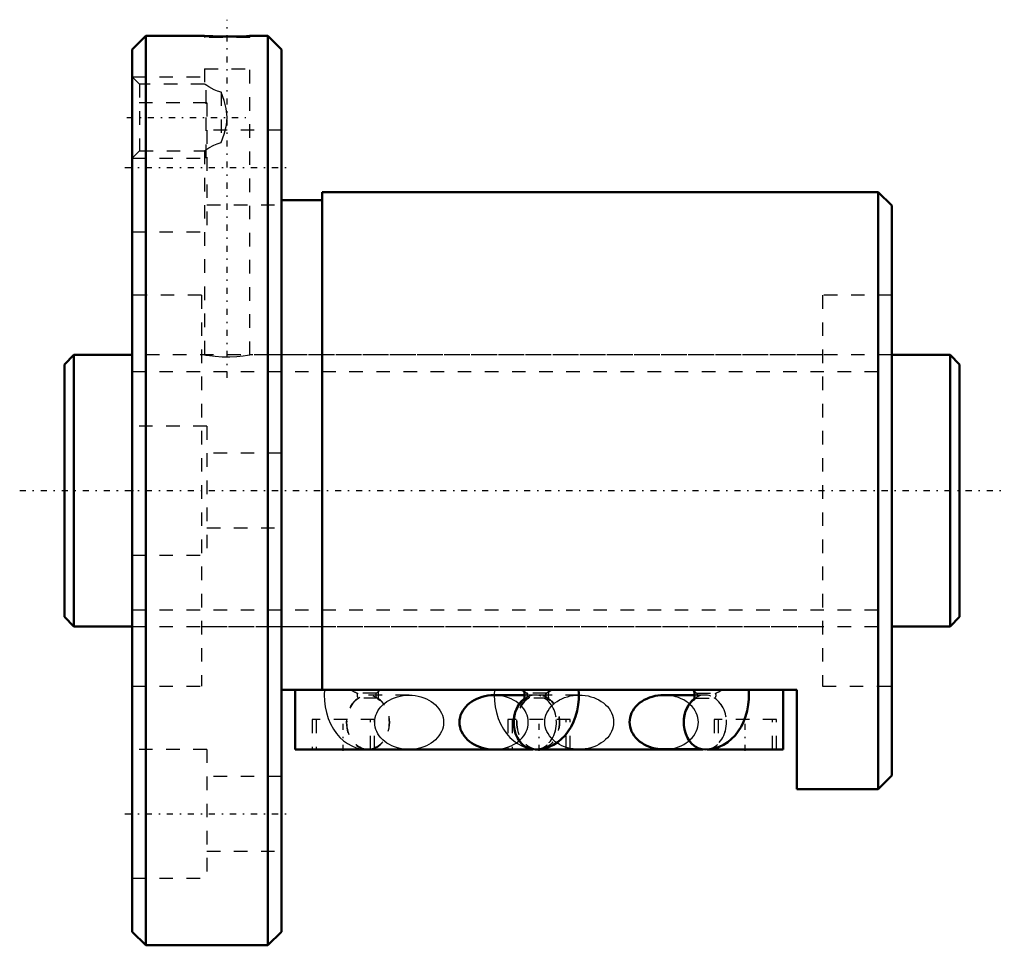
# Model space of a CAD drawing. Header units: millimetres. Extents: x -3.3 to 69.3, y -33.5 to 34.7.
import ezdxf

# ---------------------------------------------------------------- set-up
doc = ezdxf.new("R2010")
doc.units = ezdxf.units.MM
doc.linetypes.add('Center', pattern=[1.5, 0.45, -0.5, 0.05, -0.5])
doc.linetypes.add('Dashed', pattern=[2, 1, -1])
for name, color, linetype, lineweight in [('2d ConnectionPoints', 7, 'Continuous', 50), ('AM_0', 7, 'Continuous', 50), ('AM_5', 3, 'Continuous', 25), ('AM_7', 7, 'Center', 25), ('AM_9', 6, 'Dashed', 25)]:
    doc.layers.add(name, color=color, linetype=linetype, lineweight=lineweight)

# ---------------------------------------------------------------- blocks, each defined once
blk = doc.blocks.new('1_BIF2005V_5RR_Nut_0_in_BIF2005V_5RRG0_66LC0_000_4')
at = {"layer": 'AM_0'}
for p, q in [((6, 33.5), (5, 32.5)), ((10.325, 33.5), (6, 33.5)), ((6, 33.5), (6, -33.5)), ((15, 33.5), (13.654, 33.5)), ((16, 32.5), (15, 33.5)), ((15, 33.5), (15, -33.5)), ((5, 32.5), (5, -32.5)), ((16, 32.5), (16, -32.5)), ((60, 22), (19, 22)), ((19, 22), (19, -14.67)), ((61, 21), (60, 22)), ((60, 22), (60, -22)), ((19, 21.4), (16, 21.4)), ((61, 21), (61, -21)), ((54, -14.67), (16, -14.67)), ((17, -19.07), (17, -14.67)), ((33.926, -15.07), (31.665, -15.07)), ((46.466, -15.06), (44.205, -15.06)), ((53, -19.07), (53, -14.67)), ((54, -22), (54, -14.67)), ((34.539, -19.07), (17, -19.07)), ((47.079, -19.07), (34.697, -19.07)), ((44.205, -19.06), (47.014, -19.06)), ((53, -19.07), (47.389, -19.07)), ((60, -22), (61, -21)), ((54, -22), (60, -22)), ((5, -32.5), (6, -33.5)), ((15, -33.5), (16, -32.5)), ((6, -33.5), (15, -33.5))]:
    blk.add_line(p, q, dxfattribs=at)
for points in [[(13.675, 33.5), (13.63, 33.498), (13.412, 33.488), (13.035, 33.474), (12.54, 33.462), (11.985, 33.458), (11.432, 33.463), (10.943, 33.475), (10.573, 33.489), (10.363, 33.498), (10.325, 33.5)], [(31.665, -15.07), (31.444, -15.078), (31.224, -15.1), (31.008, -15.138), (30.797, -15.191), (30.593, -15.257), (30.396, -15.338), (30.209, -15.432), (30.034, -15.538), (29.87, -15.656), (29.721, -15.784), (29.586, -15.923), (29.467, -16.07), (29.365, -16.225), (29.28, -16.386), (29.214, -16.552), (29.166, -16.723), (29.137, -16.896), (29.127, -17.07), (29.137, -17.244), (29.166, -17.417), (29.214, -17.588), (29.28, -17.754), (29.365, -17.915), (29.467, -18.07), (29.586, -18.217), (29.721, -18.356), (29.87, -18.484), (30.034, -18.602), (30.209, -18.708), (30.396, -18.802), (30.593, -18.883), (30.797, -18.949), (31.008, -19.002), (31.224, -19.04), (31.444, -19.062), (31.665, -19.07)], [(33.862, -14.711), (33.863, -14.712), (33.874, -14.738), (33.894, -14.799), (33.913, -14.893), (33.926, -15.011), (33.926, -15.14), (33.914, -15.264), (33.893, -15.364), (33.872, -15.428), (33.862, -15.449)], [(34.697, -19.08), (35.058, -19.056), (35.409, -18.987), (35.746, -18.874), (36.067, -18.721), (36.368, -18.528), (36.65, -18.299), (36.909, -18.034), (37.145, -17.733), (37.355, -17.398), (37.537, -17.031), (37.686, -16.637), (37.801, -16.221), (37.879, -15.792), (37.921, -15.354), (37.925, -14.912), (37.912, -14.67)], [(44.205, -15.06), (43.984, -15.068), (43.764, -15.09), (43.548, -15.128), (43.337, -15.181), (43.133, -15.247), (42.936, -15.328), (42.749, -15.422), (42.574, -15.528), (42.41, -15.646), (42.261, -15.774), (42.126, -15.913), (42.007, -16.06), (41.905, -16.215), (41.82, -16.376), (41.754, -16.542), (41.706, -16.713), (41.677, -16.886), (41.667, -17.06), (41.677, -17.234), (41.706, -17.407), (41.754, -17.578), (41.82, -17.744), (41.905, -17.905), (42.007, -18.06), (42.126, -18.207), (42.261, -18.346), (42.41, -18.474), (42.574, -18.592), (42.749, -18.698), (42.936, -18.792), (43.133, -18.873), (43.337, -18.939), (43.548, -18.992), (43.764, -19.03), (43.984, -19.052), (44.205, -19.06)], [(46.402, -14.711), (46.403, -14.712), (46.414, -14.738), (46.434, -14.799), (46.453, -14.893), (46.466, -15.011), (46.466, -15.14), (46.454, -15.264), (46.433, -15.364), (46.412, -15.428), (46.402, -15.449)], [(47.237, -19.08), (47.598, -19.056), (47.949, -18.987), (48.286, -18.874), (48.607, -18.721), (48.908, -18.528), (49.19, -18.299), (49.449, -18.034), (49.685, -17.733), (49.895, -17.398), (50.077, -17.031), (50.226, -16.637), (50.341, -16.221), (50.419, -15.792), (50.461, -15.354), (50.465, -14.912), (50.452, -14.67)], [(22.19, -19.073), (22.247, -19.077), (22.383, -19.08)], [(34.773, -19.076), (34.787, -19.077), (34.923, -19.08)]]:
    blk.add_lwpolyline(points, dxfattribs=at)
for centre, major_axis, ratio, start_param, end_param in [((35.488, -13.548), (-1.613, -1.183), 0.603651, 6.222665, 6.283705), ((48.028, -13.548), (-1.613, -1.183), 0.603651, 6.222665, 6.283705), ((34.697, -17.08), (0, 2), 0.788011, 0.536935, 3.141343), ((34.697, -17.07), (0, -2), 0.788011, 3.690083, 4.714889), ((47.237, -17.08), (0, 2), 0.788011, 0.536792, 3.14134), ((47.237, -17.06), (0, -2), 0.788011, 3.686753, 4.717389), ((22.383, -17.08), (0, -2), 0.788011, 6.183144, 6.395485), ((34.923, -17.08), (0, -2), 0.788011, 6.183144, 6.27538)]:
    blk.add_ellipse(centre, major_axis=major_axis, ratio=ratio, start_param=start_param, end_param=end_param, dxfattribs=at)
at = {"layer": 'AM_5', "linetype": 'Dashed'}
for p, q in [((5, 30.5), (10.325, 30.5)), ((10.44, 24.5), (10.44, 30.5)), ((5, 24.5), (10.325, 24.5))]:
    blk.add_line(p, q, dxfattribs=at)
at = {"layer": 'AM_7'}
for p, q in [((12, 8.3), (12, 34.7)), ((4.602, 27.5), (13.368, 27.5)), ((4.45, 23.816), (16.55, 23.816)), ((20.56, -19.18), (20.56, -16.76)), ((35, -19.18), (35, -16.76)), ((50.2, -19.18), (50.2, -16.76)), ((4.45, -23.816), (16.55, -23.816))]:
    blk.add_line(p, q, dxfattribs=at)
at = {"layer": 'AM_9'}
for p, q in [((10.325, 33.5), (10.325, 33.39)), ((13.675, 33.39), (13.675, 33.5)), ((13.675, 33.39), (10.325, 33.39)), ((5.542, 29.958), (5, 30.5)), ((10.325, 31.09), (13.675, 31.09)), ((10.325, 31.09), (10.325, 29.955)), ((13.675, 9.996), (13.675, 31.09)), ((10.331, 29.958), (5.542, 29.958)), ((5.542, 29.958), (5.542, 25.041)), ((11.55, 29.355), (11.55, 25.645)), ((10.5, 28.566), (5, 28.566)), ((10.5, 28.566), (10.5, 19.066)), ((16, 26.566), (10.5, 26.566)), ((5, 24.5), (5.542, 25.041)), ((5.542, 25.041), (10.331, 25.041)), ((10.325, 25.045), (10.325, 10)), ((10.5, 21.066), (16, 21.066)), ((5, 19.066), (10.5, 19.066)), ((10.1, 14.4), (5, 14.4)), ((10.1, 14.4), (10.1, -14.4)), ((55.9, 14.4), (55.9, -14.4)), ((61, 14.4), (55.9, 14.4)), ((10.325, 10), (10.1, 10)), ((55.9, 10), (13.653, 10)), ((10.5, 4.75), (5, 4.75)), ((10.5, 4.75), (10.5, -4.75)), ((16, 2.75), (10.5, 2.75)), ((10.5, -2.75), (16, -2.75)), ((5, -4.75), (10.5, -4.75)), ((10.1, -10), (55.9, -10)), ((5, -14.4), (10.1, -14.4)), ((55.9, -14.4), (61, -14.4)), ((22.991, -14.927), (21.617, -14.927)), ((25.415, -15.07), (22.383, -15.07)), ((33.875, -14.731), (33.871, -14.724)), ((34.697, -15.07), (33.926, -15.07)), ((35.531, -14.927), (34.089, -14.927)), ((37.955, -15.06), (34.923, -15.06)), ((46.415, -14.731), (46.411, -14.724)), ((47.237, -15.06), (46.466, -15.06)), ((46.629, -14.927), (48.003, -14.927)), ((23.07, -15.28), (21.696, -15.28)), ((23.027, -15.267), (23.059, -15.29)), ((35.61, -15.28), (34.01, -15.28)), ((46.55, -15.28), (47.924, -15.28)), ((22.86, -16.87), (18.26, -16.87)), ((18.26, -16.87), (18.26, -19.07)), ((18.56, -16.87), (18.56, -19.07)), ((22.56, -19.07), (22.56, -16.87)), ((22.86, -19.07), (22.86, -16.87)), ((37.3, -16.87), (32.7, -16.87)), ((32.7, -16.87), (32.7, -19.07)), ((33, -16.87), (33, -19.07)), ((37, -19.07), (37, -16.87)), ((37.3, -19.07), (37.3, -16.87)), ((52.5, -16.87), (47.9, -16.87)), ((47.9, -16.87), (47.9, -19.07)), ((48.2, -16.87), (48.2, -19.07)), ((52.2, -19.07), (52.2, -16.87)), ((52.5, -19.07), (52.5, -16.87)), ((10.5, -19.066), (5, -19.066)), ((10.5, -19.066), (10.5, -28.566)), ((34.539, -19.07), (34.697, -19.07)), ((34.693, -19.07), (34.73, -19.073)), ((34.73, -19.073), (34.773, -19.076)), ((34.923, -19.06), (37.955, -19.06)), ((47.014, -19.06), (47.237, -19.06)), ((47.389, -19.07), (47.079, -19.07)), ((16, -21.066), (10.5, -21.066)), ((10.5, -26.566), (16, -26.566)), ((5, -28.566), (10.5, -28.566))]:
    blk.add_line(p, q, dxfattribs=at)
for points in [[(11.55, 29.355), (11.285, 29.436), (11.039, 29.54), (10.645, 29.753), (10.49, 29.849), (10.38, 29.922), (10.333, 29.953), (10.325, 29.958)], [(11.55, 25.645), (11.778, 26.273), (11.948, 26.927), (12.002, 27.526), (11.933, 28.148), (11.768, 28.757), (11.55, 29.355)], [(10.325, 25.041), (10.329, 25.044), (10.428, 25.11), (10.647, 25.248), (11.015, 25.448), (11.264, 25.555), (11.55, 25.645)], [(10.325, 10), (10.418, 9.985), (10.686, 9.946), (11.102, 9.9), (11.623, 9.866), (12.183, 9.86), (12.716, 9.885), (13.172, 9.928), (13.503, 9.973), (13.663, 9.998), (13.675, 10)], [(19.168, -14.67), (19.152, -15.042), (19.168, -15.484), (19.221, -15.925), (19.313, -16.359), (19.445, -16.783), (19.618, -17.193), (19.834, -17.582), (20.06, -17.9), (20.311, -18.184), (20.584, -18.431), (20.877, -18.64), (21.187, -18.81), (21.511, -18.939), (21.878, -19.033), (22.19, -19.073)], [(25.415, -19.07), (25.194, -19.062), (24.974, -19.04), (24.758, -19.002), (24.547, -18.949), (24.342, -18.883), (24.146, -18.802), (23.959, -18.708), (23.783, -18.602), (23.62, -18.484), (23.471, -18.356), (23.336, -18.217), (23.217, -18.07), (23.115, -17.915), (23.03, -17.754), (22.963, -17.588), (22.915, -17.417), (22.886, -17.244), (22.877, -17.07), (22.886, -16.896), (22.915, -16.723), (22.963, -16.552), (23.03, -16.386), (23.115, -16.225), (23.217, -16.07), (23.336, -15.923), (23.471, -15.784), (23.62, -15.656), (23.783, -15.538), (23.959, -15.432), (24.146, -15.338), (24.342, -15.257), (24.547, -15.191), (24.758, -15.138), (24.974, -15.1), (25.194, -15.078), (25.415, -15.07)], [(23.152, -15.07), (23.154, -15.02), (23.166, -14.896), (23.187, -14.796), (23.208, -14.732)], [(23.202, -15.412), (23.186, -15.361), (23.167, -15.267), (23.154, -15.149), (23.152, -15.07)], [(23.218, -14.711), (23.218, -14.711), (23.205, -14.73)], [(25.415, -15.07), (25.636, -15.078), (25.856, -15.1), (26.072, -15.138), (26.283, -15.191), (26.487, -15.257), (26.684, -15.338), (26.871, -15.432), (27.046, -15.538), (27.21, -15.656), (27.359, -15.784), (27.494, -15.923), (27.613, -16.07), (27.715, -16.225), (27.8, -16.386), (27.866, -16.552), (27.914, -16.723), (27.943, -16.896), (27.953, -17.07), (27.943, -17.244), (27.914, -17.417), (27.866, -17.588), (27.8, -17.754), (27.715, -17.915), (27.613, -18.07), (27.494, -18.217), (27.359, -18.356), (27.21, -18.484), (27.046, -18.602), (26.871, -18.708), (26.684, -18.802), (26.487, -18.883), (26.283, -18.949), (26.072, -19.002), (25.856, -19.04), (25.636, -19.062), (25.415, -19.07)], [(31.665, -19.07), (31.886, -19.062), (32.106, -19.04), (32.322, -19.002), (32.533, -18.949), (32.738, -18.883), (32.934, -18.802), (33.121, -18.708), (33.297, -18.602), (33.46, -18.484), (33.609, -18.356), (33.744, -18.217), (33.863, -18.07), (33.965, -17.915), (34.05, -17.754), (34.117, -17.588), (34.165, -17.417), (34.194, -17.244), (34.203, -17.07), (34.194, -16.896), (34.165, -16.723), (34.117, -16.552), (34.05, -16.386), (33.965, -16.225), (33.863, -16.07), (33.744, -15.923), (33.609, -15.784), (33.46, -15.656), (33.297, -15.538), (33.121, -15.432), (32.934, -15.338), (32.738, -15.257), (32.533, -15.191), (32.322, -15.138), (32.106, -15.1), (31.886, -15.078), (31.665, -15.07)], [(31.708, -14.67), (31.692, -15.042), (31.692, -15.07)], [(31.692, -15.07), (31.708, -15.484), (31.761, -15.925), (31.853, -16.359), (31.985, -16.783), (32.158, -17.193), (32.374, -17.582), (32.6, -17.9), (32.851, -18.184), (32.995, -18.322)], [(37.955, -19.06), (37.734, -19.052), (37.514, -19.03), (37.298, -18.992), (37.087, -18.939), (36.882, -18.873), (36.686, -18.792), (36.499, -18.698), (36.323, -18.592), (36.16, -18.474), (36.011, -18.346), (35.876, -18.207), (35.757, -18.06), (35.655, -17.905), (35.57, -17.744), (35.503, -17.578), (35.455, -17.407), (35.426, -17.234), (35.417, -17.06), (35.426, -16.886), (35.455, -16.713), (35.503, -16.542), (35.57, -16.376), (35.655, -16.215), (35.757, -16.06), (35.876, -15.913), (36.011, -15.774), (36.16, -15.646), (36.323, -15.528), (36.499, -15.422), (36.686, -15.328), (36.882, -15.247), (37.087, -15.181), (37.298, -15.128), (37.514, -15.09), (37.734, -15.068), (37.955, -15.06)], [(35.692, -15.06), (35.694, -15.02), (35.706, -14.896), (35.727, -14.796), (35.748, -14.732)], [(35.742, -15.412), (35.726, -15.361), (35.707, -15.267), (35.694, -15.149), (35.692, -15.06)], [(35.758, -14.711), (35.758, -14.711), (35.745, -14.73)], [(37.955, -15.06), (38.176, -15.068), (38.396, -15.09), (38.612, -15.128), (38.823, -15.181), (39.027, -15.247), (39.224, -15.328), (39.411, -15.422), (39.586, -15.528), (39.75, -15.646), (39.899, -15.774), (40.034, -15.913), (40.153, -16.06), (40.255, -16.215), (40.34, -16.376), (40.406, -16.542), (40.454, -16.713), (40.483, -16.886), (40.493, -17.06)], [(46.743, -17.06), (46.734, -16.886), (46.705, -16.713), (46.657, -16.542), (46.59, -16.376), (46.505, -16.215), (46.403, -16.06), (46.284, -15.913), (46.149, -15.774), (46, -15.646), (45.837, -15.528), (45.661, -15.422), (45.474, -15.328), (45.278, -15.247), (45.073, -15.181), (44.862, -15.128), (44.646, -15.09), (44.426, -15.068), (44.205, -15.06)], [(23.059, -15.29), (23.086, -15.31), (23.17, -15.388), (23.209, -15.436), (23.218, -15.449)], [(23.218, -15.449), (23.217, -15.448), (23.206, -15.422), (23.202, -15.412)], [(33.862, -15.449), (33.862, -15.449), (33.878, -15.425), (33.933, -15.364), (34.041, -15.276), (34.055, -15.266)], [(35.567, -15.267), (35.626, -15.31), (35.71, -15.388), (35.749, -15.436), (35.758, -15.449)], [(35.758, -15.449), (35.757, -15.448), (35.746, -15.422), (35.742, -15.412)], [(46.402, -15.449), (46.402, -15.449), (46.418, -15.425), (46.473, -15.364), (46.581, -15.276), (46.595, -15.266)], [(40.493, -17.06), (40.483, -17.234), (40.454, -17.407), (40.406, -17.578), (40.34, -17.744), (40.255, -17.905), (40.153, -18.06), (40.034, -18.207), (39.899, -18.346), (39.75, -18.474), (39.586, -18.592), (39.411, -18.698), (39.224, -18.792), (39.027, -18.873), (38.823, -18.939), (38.612, -18.992), (38.396, -19.03), (38.176, -19.052), (37.955, -19.06)], [(44.205, -19.06), (44.426, -19.052), (44.646, -19.03), (44.862, -18.992), (45.073, -18.939), (45.278, -18.873), (45.474, -18.792), (45.661, -18.698), (45.837, -18.592), (46, -18.474), (46.149, -18.346), (46.284, -18.207), (46.403, -18.06), (46.505, -17.905), (46.59, -17.744), (46.657, -17.578), (46.705, -17.407), (46.734, -17.234), (46.743, -17.06)], [(32.995, -18.322), (33.124, -18.431), (33.417, -18.64), (33.727, -18.81), (34.051, -18.939), (34.275, -19.003)], [(34.275, -19.003), (34.418, -19.033), (34.482, -19.044)]]:
    blk.add_lwpolyline(points, dxfattribs=at)
for centre in [(22.383, -17.07), (34.923, -17.06)]:
    blk.add_ellipse(centre, major_axis=(0, -2), ratio=0.788011, dxfattribs=at)
for centre, major_axis, ratio, start_param, end_param in [((21.592, -13.548), (-1.613, 1.183), 0.603651, 1.704176, 2.002118), ((21.696, -15.08), (0, 0.2), 0.615661, 0.698132, 3.141593), ((23.07, -15.08), (0, 0.2), 0.615661, 0.698132, 3.141593), ((21.592, -13.548), (-1.613, 1.183), 0.603651, 2.904171, 3.202113), ((34.697, -17.07), (0, -2), 0.788011, 4.714889, 9.973268), ((34.132, -13.548), (-1.613, 1.183), 0.603651, 1.704176, 2.002118), ((35.488, -13.548), (-1.613, -1.183), 0.603651, 0.00052, 0.237421), ((34.01, -15.08), (0, -0.2), 0.615661, 0, 2.443461), ((34.236, -15.08), (0, 0.2), 0.615661, 0.698132, 3.141593), ((35.384, -15.08), (0, -0.2), 0.615661, 0, 2.443461), ((35.488, -13.548), (-1.613, -1.183), 0.603651, 1.139475, 1.437417), ((35.61, -15.08), (0, 0.2), 0.615661, 0.698132, 3.141593), ((34.132, -13.548), (-1.613, 1.183), 0.603651, 2.904171, 3.202113), ((47.237, -17.06), (0, -2), 0.788011, 4.717389, 9.969939), ((48.028, -13.548), (-1.613, -1.183), 0.603651, 0.00052, 0.237421), ((46.55, -15.08), (0, -0.2), 0.615661, 0, 2.443461), ((47.924, -15.08), (0, -0.2), 0.615661, 6.283185, 8.726646), ((48.028, -13.548), (-1.613, -1.183), 0.603651, 1.139475, 1.437417), ((22.383, -17.08), (0, -2), 0.788011, 3.592619, 6.183144), ((22.383, -17.08), (0, -2), 0.788011, 0.1123, 2.690566), ((34.923, -17.08), (0, -2), 0.788011, 3.592619, 6.183144), ((34.697, -17.08), (0, 2), 0.788011, 0.451027, 0.536935), ((34.697, -17.08), (0, 2), 0.788011, 3.141343, 5.832158), ((34.923, -17.08), (0, -2), 0.788011, 0.138839, 2.690566), ((47.237, -17.08), (0, 2), 0.788011, 0.451027, 0.536792), ((47.237, -17.08), (0, 2), 0.788011, 3.14134, 5.832158)]:
    blk.add_ellipse(centre, major_axis=major_axis, ratio=ratio, start_param=start_param, end_param=end_param, dxfattribs=at)
blk = doc.blocks.new('2_BIF2005V_5RR000_Shaft_0_in_BIF2005V_5RRG0_66LC0_000_4')
at = {"layer": 'AM_0'}
for p, q in [((0.7, 10), (0, 9.3)), ((5, 10), (0.7, 10)), ((0.7, 10), (0.7, -10)), ((65.3, 10), (61, 10)), ((66, 9.3), (65.3, 10)), ((65.3, 10), (65.3, -10)), ((0, 9.3), (0, -9.3)), ((66, 9.3), (66, -9.3)), ((0, -9.3), (0.7, -10)), ((65.3, -10), (66, -9.3)), ((0.7, -10), (5, -10)), ((61, -10), (65.3, -10))]:
    blk.add_line(p, q, dxfattribs=at)
at = {"layer": 'AM_5', "linetype": 'Dashed'}
for p, q in [((5, 8.773), (61, 8.773)), ((5, -8.773), (61, -8.773))]:
    blk.add_line(p, q, dxfattribs=at)
at = {"layer": 'AM_7'}
blk.add_line((-3.3, 0), (69.3, 0), dxfattribs=at)
at = {"layer": 'AM_9'}
for p, q in [((61, 10), (5, 10)), ((5, -10), (61, -10))]:
    blk.add_line(p, q, dxfattribs=at)

msp = doc.modelspace()

# ---------------------------------------------------------------- linework, layer by layer
at = {"layer": '2d ConnectionPoints'}
for p in [(0, 0), (5, 0)]:
    msp.add_point(p, dxfattribs=at)

# ---------------------------------------------------------------- block references
for name in ['1_BIF2005V_5RR_Nut_0_in_BIF2005V_5RRG0_66LC0_000_4', '2_BIF2005V_5RR000_Shaft_0_in_BIF2005V_5RRG0_66LC0_000_4']:
    msp.add_blockref(name, (0, 0))

doc.saveas('drawing.dxf')
